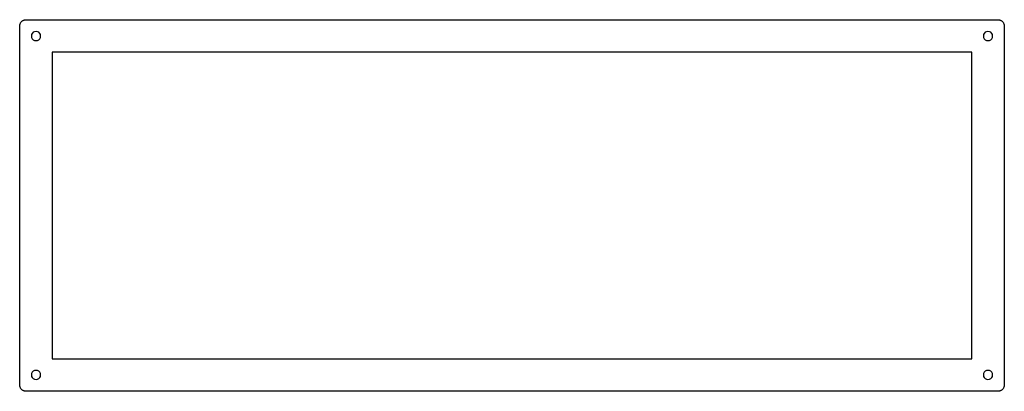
# Model space of a CAD drawing. Extents: x 0 to 306, y 0 to 116.
import ezdxf

# ---------------------------------------------------------------- set-up
doc = ezdxf.new("R2010")
doc.units = 0
doc.layers.get('0').update_dxf_attribs({"linetype": 'CONTINUOUS'})

msp = doc.modelspace()

# ---------------------------------------------------------------- linework, layer by layer
at = {"color": 0}
for p, q in [((0.095085, 113.615), (0.101975, 113.772)), ((0.095085, 2.21451), (0.095085, 113.615)), ((0.101975, 113.772), (0.119889, 113.929)), ((0.119889, 113.929), (0.150206, 114.082)), ((0.150206, 114.082), (0.192925, 114.235)), ((0.192925, 114.235), (0.248047, 114.381)), ((0.248047, 114.381), (0.312815, 114.523)), ((0.312815, 114.523), (0.389985, 114.661)), ((0.389985, 114.661), (0.4768, 114.792)), ((0.4768, 114.792), (0.574643, 114.915)), ((0.574643, 114.915), (0.680752, 115.03)), ((0.680752, 115.03), (0.796505, 115.136)), ((0.796505, 115.136), (0.919152, 115.234)), ((0.919152, 115.234), (1.05006, 115.321)), ((1.05006, 115.321), (1.18787, 115.398)), ((1.18787, 115.398), (1.32981, 115.463)), ((1.32981, 115.463), (1.47588, 115.518)), ((1.47588, 115.518), (1.62884, 115.561)), ((1.62884, 115.561), (1.7818, 115.591)), ((1.7818, 115.591), (1.9389, 115.609)), ((1.9389, 115.609), (2.096, 115.616)), ((2.096, 115.616), (303.997, 115.616)), ((303.997, 115.616), (304.152, 115.609)), ((304.152, 115.609), (304.308, 115.591)), ((304.308, 115.591), (304.462, 115.561)), ((304.462, 115.561), (304.614, 115.518)), ((304.614, 115.518), (304.762, 115.463)), ((304.762, 115.463), (304.903, 115.398)), ((304.903, 115.398), (305.041, 115.321)), ((305.041, 115.321), (305.172, 115.234)), ((305.172, 115.234), (305.295, 115.136)), ((305.295, 115.136), (305.41, 115.03)), ((305.41, 115.03), (305.516, 114.915)), ((305.516, 114.915), (305.615, 114.792)), ((305.615, 114.792), (305.701, 114.661)), ((305.701, 114.661), (305.778, 114.523)), ((305.778, 114.523), (305.843, 114.381)), ((305.843, 114.381), (305.898, 114.235)), ((305.898, 114.235), (305.941, 114.082)), ((305.941, 114.082), (305.971, 113.929)), ((305.971, 113.929), (305.989, 113.772)), ((305.989, 113.772), (305.996, 113.615)), ((305.996, 113.615), (305.996, 2.21451)), ((3.81441, 110.982), (3.74414, 110.541)), ((3.74414, 110.541), (3.81441, 110.101)), ((4.01697, 111.379), (3.81441, 110.982)), ((4.33257, 111.694), (4.01697, 111.379)), ((4.72944, 111.897), (4.33257, 111.694)), ((5.16901, 111.966), (4.72944, 111.897)), ((5.60998, 111.897), (5.16901, 111.966)), ((6.00685, 111.694), (5.60998, 111.897)), ((6.32245, 111.379), (6.00685, 111.694)), ((6.52501, 110.982), (6.32245, 111.379)), ((6.59391, 110.541), (6.52501, 110.982)), ((6.52501, 110.101), (6.59391, 110.541)), ((299.565, 110.982), (299.496, 110.541)), ((299.496, 110.541), (299.565, 110.101)), ((299.769, 111.379), (299.565, 110.982)), ((300.083, 111.694), (299.769, 111.379)), ((300.48, 111.897), (300.083, 111.694)), ((300.921, 111.967), (300.48, 111.897)), ((301.362, 111.897), (300.921, 111.967)), ((301.759, 111.694), (301.362, 111.897)), ((302.073, 111.379), (301.759, 111.694)), ((302.277, 110.982), (302.073, 111.379)), ((302.347, 110.541), (302.277, 110.982)), ((302.277, 110.101), (302.347, 110.541)), ((3.81441, 110.101), (4.01697, 109.704)), ((4.01697, 109.704), (4.33257, 109.389)), ((4.33257, 109.389), (4.72944, 109.186)), ((4.72944, 109.186), (5.16901, 109.116)), ((5.16901, 109.116), (5.60998, 109.186)), ((5.60998, 109.186), (6.00685, 109.389)), ((6.00685, 109.389), (6.32245, 109.704)), ((6.32245, 109.704), (6.52501, 110.101)), ((299.565, 110.101), (299.769, 109.704)), ((299.769, 109.704), (300.083, 109.389)), ((300.083, 109.389), (300.48, 109.186)), ((300.48, 109.186), (300.921, 109.116)), ((300.921, 109.116), (301.362, 109.186)), ((301.362, 109.186), (301.759, 109.389)), ((301.759, 109.389), (302.073, 109.704)), ((302.073, 109.704), (302.277, 110.101)), ((10.1699, 105.541), (10.1699, 67.4412)), ((295.921, 105.541), (10.1699, 105.541)), ((295.921, 10.2898), (295.921, 105.541)), ((10.1699, 67.4412), (10.1685, 67.4412)), ((10.1685, 67.4412), (10.1685, 29.3398)), ((10.1685, 29.3398), (10.1699, 29.3398)), ((10.1699, 29.3398), (10.1699, 10.2898)), ((10.1699, 10.2898), (295.921, 10.2898)), ((4.01697, 6.12814), (3.81441, 5.73126)), ((4.33257, 6.44232), (4.01697, 6.12814)), ((4.72944, 6.64626), (4.33257, 6.44232)), ((5.16901, 6.7152), (4.72944, 6.64626)), ((5.60998, 6.64626), (5.16901, 6.7152)), ((6.00685, 6.44232), (5.60998, 6.64626)), ((6.32245, 6.12814), (6.00685, 6.44232)), ((6.52501, 5.73126), (6.32245, 6.12814)), ((299.769, 6.12814), (299.565, 5.73126)), ((300.083, 6.44232), (299.769, 6.12814)), ((300.48, 6.64626), (300.083, 6.44232)), ((300.921, 6.7152), (300.48, 6.64626)), ((301.362, 6.64626), (300.921, 6.7152)), ((301.759, 6.44232), (301.362, 6.64626)), ((302.073, 6.12814), (301.759, 6.44232)), ((302.277, 5.73126), (302.073, 6.12814)), ((3.81441, 5.73126), (3.74414, 5.29029)), ((3.74414, 5.29029), (3.81441, 4.84932)), ((3.81441, 4.84932), (4.01697, 4.45244)), ((4.01697, 4.45244), (4.33257, 4.13826)), ((4.33257, 4.13826), (4.72944, 3.93428)), ((4.72944, 3.93428), (5.16901, 3.86539)), ((5.16901, 3.86539), (5.60998, 3.93428)), ((5.60998, 3.93428), (6.00685, 4.13826)), ((6.00685, 4.13826), (6.32245, 4.45244)), ((6.32245, 4.45244), (6.52501, 4.84932)), ((6.59391, 5.29029), (6.52501, 5.73126)), ((6.52501, 4.84932), (6.59391, 5.29029)), ((299.565, 5.73126), (299.496, 5.29029)), ((299.496, 5.29029), (299.565, 4.84932)), ((299.565, 4.84932), (299.769, 4.45244)), ((299.769, 4.45244), (300.083, 4.13826)), ((300.083, 4.13826), (300.48, 3.93428)), ((300.48, 3.93428), (300.921, 3.86539)), ((300.921, 3.86539), (301.362, 3.93428)), ((301.362, 3.93428), (301.759, 4.13826)), ((301.759, 4.13826), (302.073, 4.45244)), ((302.073, 4.45244), (302.277, 4.84932)), ((302.347, 5.29029), (302.277, 5.73126)), ((302.277, 4.84932), (302.347, 5.29029)), ((0.101975, 2.05879), (0.095085, 2.21451)), ((0.119889, 1.90307), (0.101975, 2.05879)), ((0.150206, 1.74873), (0.119889, 1.90307)), ((0.192925, 1.59714), (0.150206, 1.74873)), ((0.248047, 1.4497), (0.192925, 1.59714)), ((0.312815, 1.30776), (0.248047, 1.4497)), ((0.389985, 1.16996), (0.312815, 1.30776)), ((0.4768, 1.03904), (0.389985, 1.16996)), ((0.574643, 0.916397), (0.4768, 1.03904)), ((0.680752, 0.80064), (0.574643, 0.916397)), ((0.796505, 0.694531), (0.680752, 0.80064)), ((0.919152, 0.596692), (0.796505, 0.694531)), ((1.05006, 0.509873), (0.919152, 0.596692)), ((1.18787, 0.432703), (1.05006, 0.509873)), ((1.32981, 0.367937), (1.18787, 0.432703)), ((1.47588, 0.312815), (1.32981, 0.367937)), ((1.62884, 0.270095), (1.47588, 0.312815)), ((1.7818, 0.239779), (1.62884, 0.270095)), ((1.9389, 0.221864), (1.7818, 0.239779)), ((2.096, 0.214974), (1.9389, 0.221864)), ((303.995, 0.214974), (2.096, 0.214974)), ((304.152, 0.221864), (303.995, 0.214974)), ((304.308, 0.239779), (304.152, 0.221864)), ((304.462, 0.270095), (304.308, 0.239779)), ((304.614, 0.312815), (304.462, 0.270095)), ((304.762, 0.367937), (304.614, 0.312815)), ((304.903, 0.432703), (304.762, 0.367937)), ((305.041, 0.509873), (304.903, 0.432703)), ((305.172, 0.596692), (305.041, 0.509873)), ((305.295, 0.694531), (305.172, 0.596692)), ((305.41, 0.80064), (305.295, 0.694531)), ((305.516, 0.916397), (305.41, 0.80064)), ((305.615, 1.03904), (305.516, 0.916397)), ((305.701, 1.16996), (305.615, 1.03904)), ((305.778, 1.30776), (305.701, 1.16996)), ((305.843, 1.4497), (305.778, 1.30776)), ((305.898, 1.59714), (305.843, 1.4497)), ((305.941, 1.74873), (305.898, 1.59714)), ((305.971, 1.90307), (305.941, 1.74873)), ((305.989, 2.05879), (305.971, 1.90307)), ((305.996, 2.21451), (305.989, 2.05879))]:
    msp.add_line(p, q, dxfattribs=at)

doc.saveas('drawing.dxf')
